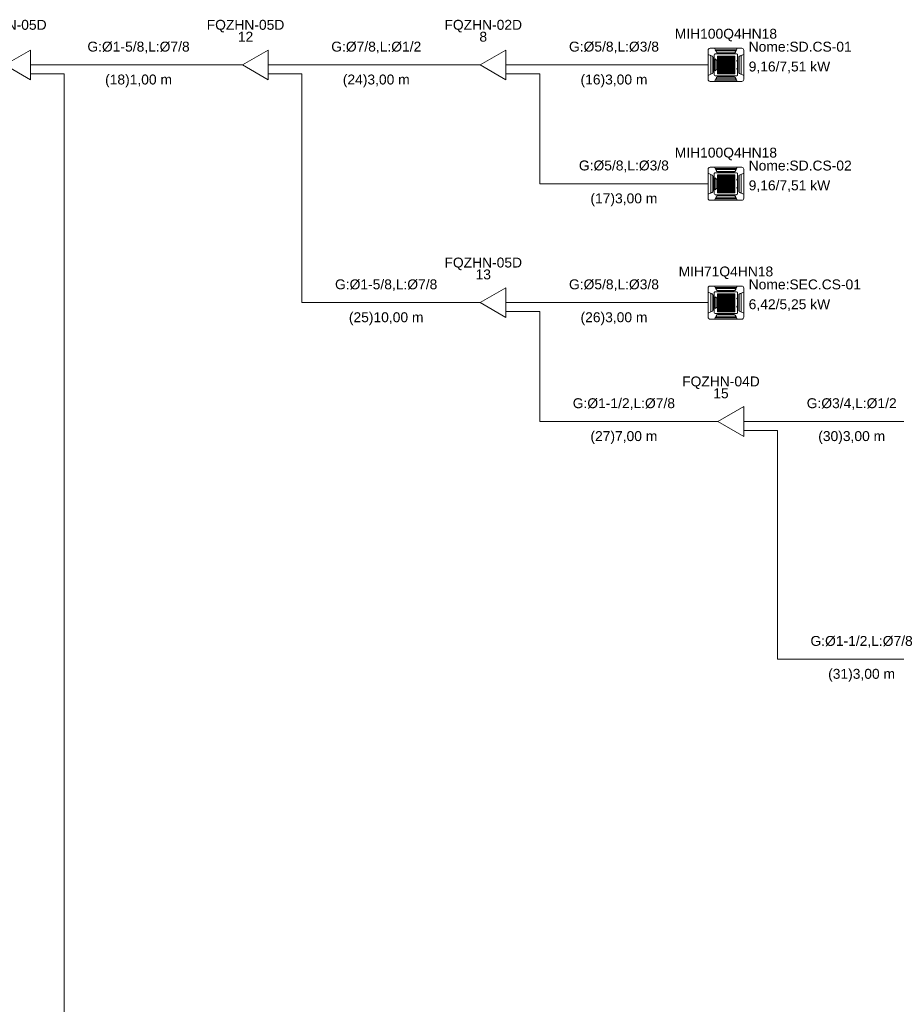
# Model space of a CAD drawing. Header units: millimetres. Extents: x -11664 to 30758, y -32204 to 1096.
# Tile 5 of 15: x 8150 to 17000, y -22264 to -12324. Entities that reach past the tile are written whole.
import ezdxf

# ---------------------------------------------------------------- set-up
doc = ezdxf.new("R2010")
doc.units = ezdxf.units.MM
for name, color, linetype, lineweight in [('CONDENSADORA_PAVIMENTO_SUPERIOR_dwg', 8, 'Continuous', 18), ('EQUIPMENT', 7, 'Continuous', 18), ('PIPE_VRF', 7, 'Continuous', 18)]:
    doc.layers.add(name, color=color, linetype=linetype, lineweight=lineweight)
doc.styles.add('Arial', font='arial.ttf', dxfattribs={"height": 100})

# ---------------------------------------------------------------- blocks, each defined once
blk = doc.blocks.new('CONDENSADORA_PAVIMENTO_SUPERIOR_dwg__U23-1129965-15 - FLUXOGRAMA PAVIMENTO SUPERIOR')
at = {"layer": 'EQUIPMENT'}
for p, q in [((12700, -12780), (12800, -12780)), ((13059.8, -12780), (13200, -12780)), ((13059.6, -12870), (13200, -12870))]:
    blk.add_line(p, q, dxfattribs=at)
at = {"layer": 'EQUIPMENT', "flags": 128}
blk.add_lwpolyline([(13059.8, -12630), (13059.8, -12930), (12800, -12780)], close=True, dxfattribs=at)
at = {"layer": 'EQUIPMENT', "char_height": 100, "attachment_point": 2, "line_spacing_factor": 0.941778, "style": 'Arial'}
for s, insert, width in [('FQZHN-02D', (12830, -12325.5), 934.12), ('8', (12830, -12445.5), 93.045)]:
    blk.add_mtext(s, dxfattribs=dict(at, insert=insert, width=width))
blk = doc.blocks.new('CONDENSADORA_PAVIMENTO_SUPERIOR_dwg__U26-1129966-15 - FLUXOGRAMA PAVIMENTO SUPERIOR')
at = {"layer": 'EQUIPMENT'}
for p, q in [((7900, -12780), (8000, -12780)), ((8259.8, -12780), (8400, -12780)), ((8259.6, -12870), (8400, -12870))]:
    blk.add_line(p, q, dxfattribs=at)
at = {"layer": 'EQUIPMENT', "flags": 128}
blk.add_lwpolyline([(8259.8, -12630), (8259.8, -12930), (8000, -12780)], close=True, dxfattribs=at)
at = {"layer": 'EQUIPMENT', "char_height": 100, "attachment_point": 2, "line_spacing_factor": 0.941778, "style": 'Arial'}
for s, insert, width in [('FQZHN-05D', (8030, -12325.5), 934.12), ('9', (8030, -12445.5), 93.045)]:
    blk.add_mtext(s, dxfattribs=dict(at, insert=insert, width=width))
blk = doc.blocks.new('CONDENSADORA_PAVIMENTO_SUPERIOR_dwg__U32-1129969-15 - FLUXOGRAMA PAVIMENTO SUPERIOR')
at = {"layer": 'EQUIPMENT'}
for p, q in [((10300, -12780), (10400, -12780)), ((10659.8, -12780), (10800, -12780)), ((10659.6, -12870), (10800, -12870))]:
    blk.add_line(p, q, dxfattribs=at)
at = {"layer": 'EQUIPMENT', "flags": 128}
blk.add_lwpolyline([(10659.8, -12630), (10659.8, -12930), (10400, -12780)], close=True, dxfattribs=at)
at = {"layer": 'EQUIPMENT', "char_height": 100, "attachment_point": 2, "line_spacing_factor": 0.941778, "style": 'Arial'}
for s, insert, width in [('FQZHN-05D', (10430, -12325.5), 934.12), ('12', (10430, -12445.5), 186.089)]:
    blk.add_mtext(s, dxfattribs=dict(at, insert=insert, width=width))
blk = doc.blocks.new('CONDENSADORA_PAVIMENTO_SUPERIOR_dwg__U33-1129970-15 - FLUXOGRAMA PAVIMENTO SUPERIOR')
at = {"layer": 'EQUIPMENT'}
for p, q in [((12700, -15180), (12800, -15180)), ((13059.8, -15180), (13200, -15180)), ((13059.6, -15270), (13200, -15270))]:
    blk.add_line(p, q, dxfattribs=at)
at = {"layer": 'EQUIPMENT', "flags": 128}
blk.add_lwpolyline([(13059.8, -15030), (13059.8, -15330), (12800, -15180)], close=True, dxfattribs=at)
at = {"layer": 'EQUIPMENT', "char_height": 100, "attachment_point": 2, "line_spacing_factor": 0.941778, "style": 'Arial'}
for s, insert, width in [('FQZHN-05D', (12830, -14725.5), 934.12), ('13', (12830, -14845.5), 186.089)]:
    blk.add_mtext(s, dxfattribs=dict(at, insert=insert, width=width))
blk = doc.blocks.new('CONDENSADORA_PAVIMENTO_SUPERIOR_dwg__U35-1129972-15 - FLUXOGRAMA PAVIMENTO SUPERIOR')
at = {"layer": 'EQUIPMENT'}
for p, q in [((15100, -16380), (15200, -16380)), ((15459.8, -16380), (15600, -16380)), ((15459.6, -16470), (15600, -16470))]:
    blk.add_line(p, q, dxfattribs=at)
at = {"layer": 'EQUIPMENT', "flags": 128}
blk.add_lwpolyline([(15459.8, -16230), (15459.8, -16530), (15200, -16380)], close=True, dxfattribs=at)
at = {"layer": 'EQUIPMENT', "char_height": 100, "attachment_point": 2, "line_spacing_factor": 0.941778, "style": 'Arial'}
for s, insert, width in [('FQZHN-04D', (15230, -15925.5), 934.12), ('15', (15230, -16045.5), 186.089)]:
    blk.add_mtext(s, dxfattribs=dict(at, insert=insert, width=width))
blk = doc.blocks.new('CONDENSADORA_PAVIMENTO_SUPERIOR_dwg-1129951-15 - FLUXOGRAMA PAVIMENTO SUPERIOR')
at = {"lineweight": 18}
for p, q in [((15120.6, -12612.8), (15439.4, -12612.8)), ((15100, -12926.6), (15100, -12633.4)), ((15126.9, -12873.7), (15126.9, -12686.3)), ((15147.7, -12862.2), (15147.7, -12697.8)), ((15148.1, -12861.4), (15148.1, -12698.6)), ((15150, -12703.7), (15149.7, -12856.5)), ((15161.5, -12878.8), (15161.5, -12681.2)), ((15172, -12839.9), (15172, -12720.4)), ((15172.8, -12669.8), (15387.4, -12669.8)), ((15380.9, -12637.7), (15179.2, -12637.7)), ((15368.6, -12657), (15191.6, -12657)), ((15193.8, -12657.8), (15366.3, -12657.8)), ((15364.2, -12659.6), (15195.8, -12659.6)), ((15196.5, -12712.3), (15368.8, -12712.3)), ((15196.5, -12713.5), (15368.8, -12713.5)), ((15247.6, -12690.5), (15247.6, -12871.5)), ((15312.3, -12690.6), (15312.3, -12871.6)), ((15384.8, -12632.9), (15384.2, -12632.9)), ((15398.7, -12681.2), (15398.7, -12878.8)), ((15410.1, -12703.7), (15410.5, -12856.5)), ((15412.1, -12861.4), (15412.1, -12698.6)), ((15412.5, -12862.2), (15412.5, -12697.8)), ((15433.3, -12873.7), (15433.3, -12686.3)), ((15460.1, -12633.4), (15460.1, -12926.6)), ((15189, -12748.3), (15189, -12812.7)), ((15196.5, -12775.2), (15368.8, -12775.2)), ((15196.5, -12776.4), (15368.8, -12776.4)), ((15389.9, -12742.1), (15389.9, -12736.5)), ((15389.9, -12823.3), (15389.9, -12817.8)), ((15391.2, -12816.4), (15395.5, -12816.4)), ((15391.3, -12735.2), (15395.6, -12735.2)), ((15395.6, -12743.4), (15391.3, -12743.4)), ((15396.9, -12817.8), (15396.9, -12823.3)), ((15397, -12736.5), (15397, -12742.1)), ((15460, -12780), (15460.2, -12780)), ((15387.4, -12890.2), (15172.9, -12890.2)), ((15380.9, -12922.3), (15179.2, -12922.3)), ((15368.6, -12903), (15191.6, -12903)), ((15193.8, -12902.2), (15366.3, -12902.2)), ((15196.1, -12900.4), (15364.4, -12900.4)), ((15196.5, -12827.3), (15368.8, -12827.3)), ((15196.5, -12828.7), (15368.8, -12828.7)), ((15395.5, -12824.7), (15391.2, -12824.7)), ((15439.4, -12947.2), (15120.6, -12947.2)), ((15173.2, -12932.8), (15176.1, -12927)), ((15384.9, -12927.1), (15384.2, -12927.1)), ((15120.6, -13812.8), (15439.4, -13812.8)), ((15100, -14126.6), (15100, -13833.4)), ((15126.9, -14073.7), (15126.9, -13886.3)), ((15147.7, -14062.2), (15147.7, -13897.8)), ((15148.1, -14061.4), (15148.1, -13898.6)), ((15150, -13903.7), (15149.7, -14056.5)), ((15161.5, -14078.8), (15161.5, -13881.2)), ((15172.8, -13869.8), (15387.4, -13869.8)), ((15380.9, -13837.7), (15179.2, -13837.7)), ((15368.6, -13857), (15191.6, -13857)), ((15193.8, -13857.8), (15366.3, -13857.8)), ((15364.2, -13859.6), (15195.8, -13859.6)), ((15196.5, -13912.3), (15368.8, -13912.3)), ((15196.5, -13913.5), (15368.8, -13913.5)), ((15247.6, -13890.5), (15247.6, -14071.5)), ((15312.3, -13890.6), (15312.3, -14071.6)), ((15384.8, -13832.9), (15384.2, -13832.9)), ((15398.7, -13881.2), (15398.7, -14078.8)), ((15410.1, -13903.7), (15410.5, -14056.5)), ((15412.1, -14061.4), (15412.1, -13898.6)), ((15412.5, -14062.2), (15412.5, -13897.8)), ((15433.3, -14073.7), (15433.3, -13886.3)), ((15460.1, -13833.4), (15460.1, -14126.6)), ((15172, -14039.9), (15172, -13920.4)), ((15189, -13948.3), (15189, -14012.7)), ((15196.5, -13975.2), (15368.8, -13975.2)), ((15196.5, -13976.4), (15368.8, -13976.4)), ((15389.9, -13942.1), (15389.9, -13936.5)), ((15391.3, -13935.2), (15395.6, -13935.2)), ((15395.6, -13943.4), (15391.3, -13943.4)), ((15397, -13936.5), (15397, -13942.1)), ((15460, -13980), (15460.2, -13980)), ((15387.4, -14090.2), (15172.9, -14090.2)), ((15368.6, -14103), (15191.6, -14103)), ((15193.8, -14102.2), (15366.3, -14102.2)), ((15196.1, -14100.4), (15364.4, -14100.4)), ((15196.5, -14027.3), (15368.8, -14027.3)), ((15196.5, -14028.7), (15368.8, -14028.7)), ((15389.9, -14023.3), (15389.9, -14017.8)), ((15391.2, -14016.4), (15395.5, -14016.4)), ((15395.5, -14024.7), (15391.2, -14024.7)), ((15396.9, -14017.8), (15396.9, -14023.3)), ((15439.4, -14147.2), (15120.6, -14147.2)), ((15173.2, -14132.8), (15176.1, -14127)), ((15380.9, -14122.3), (15179.2, -14122.3)), ((15384.9, -14127.1), (15384.2, -14127.1)), ((15100, -15326.6), (15100, -15033.4)), ((15120.6, -15012.8), (15439.4, -15012.8)), ((15126.9, -15273.7), (15126.9, -15086.3)), ((15147.7, -15262.2), (15147.7, -15097.8)), ((15148.1, -15261.4), (15148.1, -15098.6)), ((15150, -15103.7), (15149.7, -15256.5)), ((15161.5, -15278.8), (15161.5, -15081.2)), ((15172.8, -15069.8), (15387.4, -15069.8)), ((15380.9, -15037.7), (15179.2, -15037.7)), ((15368.6, -15057), (15191.6, -15057)), ((15193.8, -15057.8), (15366.3, -15057.8)), ((15364.2, -15059.6), (15195.8, -15059.6)), ((15247.6, -15090.5), (15247.6, -15271.5)), ((15312.3, -15090.6), (15312.3, -15271.6)), ((15384.8, -15032.9), (15384.2, -15032.9)), ((15398.7, -15081.2), (15398.7, -15278.8)), ((15410.1, -15103.7), (15410.5, -15256.5)), ((15412.1, -15261.4), (15412.1, -15098.6)), ((15412.5, -15262.2), (15412.5, -15097.8)), ((15433.3, -15273.7), (15433.3, -15086.3)), ((15460.1, -15033.4), (15460.1, -15326.6)), ((15172, -15239.9), (15172, -15120.4)), ((15189, -15148.3), (15189, -15212.7)), ((15196.5, -15112.3), (15368.8, -15112.3)), ((15196.5, -15113.5), (15368.8, -15113.5)), ((15196.5, -15175.2), (15368.8, -15175.2)), ((15196.5, -15176.4), (15368.8, -15176.4)), ((15389.9, -15142.1), (15389.9, -15136.5)), ((15391.3, -15135.2), (15395.6, -15135.2)), ((15395.6, -15143.4), (15391.3, -15143.4)), ((15397, -15136.5), (15397, -15142.1)), ((15460, -15180), (15460.2, -15180)), ((15387.4, -15290.2), (15172.9, -15290.2)), ((15368.6, -15303), (15191.6, -15303)), ((15193.8, -15302.2), (15366.3, -15302.2)), ((15196.1, -15300.4), (15364.4, -15300.4)), ((15196.5, -15227.3), (15368.8, -15227.3)), ((15196.5, -15228.7), (15368.8, -15228.7)), ((15389.9, -15223.3), (15389.9, -15217.8)), ((15391.2, -15216.4), (15395.5, -15216.4)), ((15395.5, -15224.7), (15391.2, -15224.7)), ((15396.9, -15217.8), (15396.9, -15223.3)), ((15439.4, -15347.2), (15120.6, -15347.2)), ((15173.2, -15332.8), (15176.1, -15327)), ((15380.9, -15322.3), (15179.2, -15322.3)), ((15384.9, -15327.1), (15384.2, -15327.1))]:
    blk.add_line(p, q, dxfattribs=at)
at = {"lineweight": 18, "flags": 128}
for points in [[(15184.7, -12652.4), (15165.7, -12612.7), (15394.5, -12612.7), (15375.3, -12652.6)], [(15142.3, -12867.8), (15100, -12886.2), (15100, -12673.7), (15142.6, -12692.3)], [(15142.3, -12692.9), (15142.5, -12692.6), (15142.6, -12692.3), (15135.7, -12689.3), (15128.8, -12686.3), (15121.9, -12683.4), (15121.8, -12684), (15122, -12684), (15122.1, -12684.1), (15122.2, -12684.2), (15122.4, -12684.3), (15129, -12687.2), (15135.7, -12690.1), (15142.3, -12692.9), (15143.7, -12693.6), (15144.9, -12694.4), (15145.9, -12695.4), (15146.9, -12696.5), (15147.6, -12697.6), (15148.2, -12698.9), (15148.4, -12699.5), (15148.6, -12700.1), (15148.8, -12700.7), (15148.8, -12701.3), (15148.9, -12701.9), (15148.9, -12702.5), (15148.9, -12857.5), (15148.9, -12858.1), (15148.9, -12858.7), (15148.8, -12859.3), (15148.6, -12859.9), (15148.5, -12860.5), (15148.2, -12861.1), (15147.6, -12862.3), (15146.9, -12863.5), (15145.9, -12864.6), (15145.1, -12865.3), (15144.3, -12866), (15143.3, -12866.6), (15142.3, -12867.1), (15135.7, -12869.9), (15129, -12872.8), (15122.4, -12875.7), (15122.2, -12875.8), (15122.1, -12875.9), (15122, -12876), (15121.8, -12876), (15121.9, -12876.6), (15128.8, -12873.7)], [(15384.1, -12633), (15387, -12627.2), (15173.2, -12627.2), (15176.1, -12633)], [(15186.4, -12652), (15185.6, -12652.3), (15184.8, -12652.6), (15181.6, -12646.1), (15178.4, -12639.6), (15175.1, -12633.1), (15176.7, -12633), (15176.8, -12633), (15176.8, -12633.1), (15176.9, -12633.1), (15177, -12633.2), (15179.1, -12637.5), (15181.3, -12641.8), (15183.7, -12646.6), (15186.1, -12651.5), (15186.3, -12651.8), (15186.4, -12652), (15186.9, -12653), (15187.6, -12653.9), (15188.3, -12654.7), (15189.2, -12655.5), (15190.3, -12656.3), (15191.4, -12656.9), (15192.7, -12657.4), (15194, -12657.8), (15195.3, -12658), (15196.7, -12658.1), (15363.5, -12658.1), (15364.8, -12658.1), (15366, -12657.8), (15367.3, -12657.5), (15368.5, -12657), (15369.6, -12656.4), (15370.7, -12655.7), (15371.6, -12654.9), (15372.4, -12654), (15373.2, -12653.1), (15373.8, -12652), (15374.6, -12652.3), (15375.3, -12652.6), (15378.6, -12646.1), (15381.8, -12639.6), (15385, -12633.1), (15384.6, -12633.1), (15384.3, -12633), (15383.9, -12633), (15383.5, -12633), (15383.4, -12633), (15383.3, -12633.1), (15383.3, -12633.1), (15383.2, -12633.2), (15381, -12637.5), (15378.9, -12641.8), (15376.5, -12646.6), (15374, -12651.5), (15373.9, -12651.8), (15373.8, -12652)], [(15417.8, -12692.9), (15417.7, -12692.6), (15417.6, -12692.3), (15424.5, -12689.3), (15431.4, -12686.3), (15438.3, -12683.4), (15438.3, -12683.5), (15438.3, -12683.7), (15438.3, -12683.8), (15438.3, -12684), (15438.2, -12684), (15438.1, -12684.1), (15438, -12684.2), (15437.8, -12684.3), (15431.2, -12687.2), (15424.5, -12690.1), (15417.8, -12692.9), (15416.5, -12693.6), (15415.3, -12694.4), (15414.3, -12695.4), (15413.3, -12696.5), (15412.5, -12697.6), (15411.9, -12698.9), (15411.7, -12699.5), (15411.6, -12700.1), (15411.4, -12700.7), (15411.3, -12701.3), (15411.3, -12701.9), (15411.3, -12702.5), (15411.3, -12857.5), (15411.3, -12858.1), (15411.3, -12858.7), (15411.4, -12859.3), (15411.6, -12859.9), (15411.7, -12860.5), (15411.9, -12861.1), (15412.5, -12862.3), (15413.3, -12863.5), (15414.2, -12864.6), (15415, -12865.3), (15415.9, -12866), (15416.8, -12866.6), (15417.8, -12867.1), (15424.5, -12869.9), (15431.2, -12872.8), (15437.8, -12875.7), (15438, -12875.8), (15438.1, -12875.9), (15438.2, -12876), (15438.3, -12876), (15438.3, -12876.2), (15438.3, -12876.3), (15438.3, -12876.5), (15438.3, -12876.6), (15431.4, -12873.7)], [(15417.9, -12867.8), (15460.2, -12886.2), (15460.2, -12673.7), (15417.6, -12692.3)], [(15460, -12885.2), (15460, -12780), (15460, -12674.8)], [(15375.6, -12907.6), (15394.5, -12947.3), (15165.7, -12947.3), (15184.9, -12907.4), (15186.4, -12908)], [(15175.5, -12926.9), (15175.9, -12927), (15176.3, -12927), (15176.7, -12927), (15176.8, -12927), (15176.8, -12926.9), (15176.9, -12926.9), (15177, -12926.8), (15179.1, -12922.5), (15181.3, -12918.2), (15183.7, -12913.4), (15186.1, -12908.5), (15186.3, -12908.2), (15186.4, -12908), (15186.9, -12907), (15187.6, -12906.1), (15188.3, -12905.3), (15189.2, -12904.5), (15190.3, -12903.7), (15191.4, -12903.1), (15192.7, -12902.6), (15194, -12902.2), (15195.3, -12902), (15196.7, -12901.9), (15363.5, -12901.9), (15364.8, -12901.9), (15366, -12902.2), (15367.3, -12902.5), (15368.5, -12903), (15369.6, -12903.6), (15370.7, -12904.3), (15371.6, -12905.1), (15372.4, -12906), (15373.2, -12906.9), (15373.8, -12908), (15374.6, -12907.7), (15375.3, -12907.4)], [(15384.8, -12926.9), (15383.5, -12927), (15383.4, -12927), (15383.3, -12926.9), (15383.3, -12926.9), (15383.2, -12926.8), (15381, -12922.5), (15378.9, -12918.2), (15376.5, -12913.4), (15374, -12908.5), (15373.9, -12908.2), (15373.8, -12908)], [(15175.3, -12928.5), (15174.6, -12929.9), (15173.9, -12931.4), (15173.2, -12932.8), (15387, -12932.8), (15384.1, -12927), (15384.8, -12928.5)], [(15184.7, -13852.4), (15165.7, -13812.7), (15394.5, -13812.7), (15375.3, -13852.6)], [(15142.3, -14067.8), (15100, -14086.2), (15100, -13873.7), (15142.6, -13892.3)], [(15142.3, -13892.9), (15142.5, -13892.6), (15142.6, -13892.3), (15135.7, -13889.3), (15128.8, -13886.3), (15121.9, -13883.4), (15121.8, -13884), (15122, -13884), (15122.1, -13884.1), (15122.2, -13884.2), (15122.4, -13884.3), (15129, -13887.2), (15135.7, -13890.1), (15142.3, -13892.9), (15143.7, -13893.6), (15144.9, -13894.4), (15145.9, -13895.4), (15146.9, -13896.5), (15147.6, -13897.6), (15148.2, -13898.9), (15148.4, -13899.5), (15148.6, -13900.1), (15148.8, -13900.7), (15148.8, -13901.3), (15148.9, -13901.9), (15148.9, -13902.5), (15148.9, -14057.5), (15148.9, -14058.1), (15148.9, -14058.7), (15148.8, -14059.3), (15148.6, -14059.9), (15148.5, -14060.5), (15148.2, -14061.1), (15147.6, -14062.3), (15146.9, -14063.5), (15145.9, -14064.6), (15145.1, -14065.3), (15144.3, -14066), (15143.3, -14066.6), (15142.3, -14067.1), (15135.7, -14069.9), (15129, -14072.8), (15122.4, -14075.7), (15122.2, -14075.8), (15122.1, -14075.9), (15122, -14076), (15121.8, -14076), (15121.9, -14076.6), (15128.8, -14073.7)], [(15384.1, -13833), (15387, -13827.2), (15173.2, -13827.2), (15176.1, -13833)], [(15186.4, -13852), (15185.6, -13852.3), (15184.8, -13852.6), (15181.6, -13846.1), (15178.4, -13839.6), (15175.1, -13833.1), (15176.7, -13833), (15176.8, -13833), (15176.8, -13833.1), (15176.9, -13833.1), (15177, -13833.2), (15179.1, -13837.5), (15181.3, -13841.8), (15183.7, -13846.6), (15186.1, -13851.5), (15186.3, -13851.8), (15186.4, -13852), (15186.9, -13853), (15187.6, -13853.9), (15188.3, -13854.7), (15189.2, -13855.5), (15190.3, -13856.3), (15191.4, -13856.9), (15192.7, -13857.4), (15194, -13857.8), (15195.3, -13858), (15196.7, -13858.1), (15363.5, -13858.1), (15364.8, -13858.1), (15366, -13857.8), (15367.3, -13857.5), (15368.5, -13857), (15369.6, -13856.4), (15370.7, -13855.7), (15371.6, -13854.9), (15372.4, -13854), (15373.2, -13853.1), (15373.8, -13852), (15374.6, -13852.3), (15375.3, -13852.6), (15378.6, -13846.1), (15381.8, -13839.6), (15385, -13833.1), (15384.6, -13833.1), (15384.3, -13833), (15383.9, -13833), (15383.5, -13833), (15383.4, -13833), (15383.3, -13833.1), (15383.3, -13833.1), (15383.2, -13833.2), (15381, -13837.5), (15378.9, -13841.8), (15376.5, -13846.6), (15374, -13851.5), (15373.9, -13851.8), (15373.8, -13852)], [(15417.8, -13892.9), (15417.7, -13892.6), (15417.6, -13892.3), (15424.5, -13889.3), (15431.4, -13886.3), (15438.3, -13883.4), (15438.3, -13883.5), (15438.3, -13883.7), (15438.3, -13883.8), (15438.3, -13884), (15438.2, -13884), (15438.1, -13884.1), (15438, -13884.2), (15437.8, -13884.3), (15431.2, -13887.2), (15424.5, -13890.1), (15417.8, -13892.9), (15416.5, -13893.6), (15415.3, -13894.4), (15414.3, -13895.4), (15413.3, -13896.5), (15412.5, -13897.6), (15411.9, -13898.9), (15411.7, -13899.5), (15411.6, -13900.1), (15411.4, -13900.7), (15411.3, -13901.3), (15411.3, -13901.9), (15411.3, -13902.5), (15411.3, -14057.5), (15411.3, -14058.1), (15411.3, -14058.7), (15411.4, -14059.3), (15411.6, -14059.9), (15411.7, -14060.5), (15411.9, -14061.1), (15412.5, -14062.3), (15413.3, -14063.5), (15414.2, -14064.6), (15415, -14065.3), (15415.9, -14066), (15416.8, -14066.6), (15417.8, -14067.1), (15424.5, -14069.9), (15431.2, -14072.8), (15437.8, -14075.7), (15438, -14075.8), (15438.1, -14075.9), (15438.2, -14076), (15438.3, -14076), (15438.3, -14076.2), (15438.3, -14076.3), (15438.3, -14076.5), (15438.3, -14076.6), (15431.4, -14073.7)], [(15417.9, -14067.8), (15460.2, -14086.2), (15460.2, -13873.7), (15417.6, -13892.3)], [(15460, -14085.2), (15460, -13980), (15460, -13874.8)], [(15375.6, -14107.6), (15394.5, -14147.3), (15165.7, -14147.3), (15184.9, -14107.4), (15186.4, -14108)], [(15175.5, -14126.9), (15175.9, -14127), (15176.3, -14127), (15176.7, -14127), (15176.8, -14127), (15176.8, -14126.9), (15176.9, -14126.9), (15177, -14126.8), (15179.1, -14122.5), (15181.3, -14118.2), (15183.7, -14113.4), (15186.1, -14108.5), (15186.3, -14108.2), (15186.4, -14108), (15186.9, -14107), (15187.6, -14106.1), (15188.3, -14105.3), (15189.2, -14104.5), (15190.3, -14103.7), (15191.4, -14103.1), (15192.7, -14102.6), (15194, -14102.2), (15195.3, -14102), (15196.7, -14101.9), (15363.5, -14101.9), (15364.8, -14101.9), (15366, -14102.2), (15367.3, -14102.5), (15368.5, -14103), (15369.6, -14103.6), (15370.7, -14104.3), (15371.6, -14105.1), (15372.4, -14106), (15373.2, -14106.9), (15373.8, -14108), (15374.6, -14107.7), (15375.3, -14107.4)], [(15384.8, -14126.9), (15383.5, -14127), (15383.4, -14127), (15383.3, -14126.9), (15383.3, -14126.9), (15383.2, -14126.8), (15381, -14122.5), (15378.9, -14118.2), (15376.5, -14113.4), (15374, -14108.5), (15373.9, -14108.2), (15373.8, -14108)], [(15175.3, -14128.5), (15174.6, -14129.9), (15173.9, -14131.4), (15173.2, -14132.8), (15387, -14132.8), (15384.1, -14127), (15384.8, -14128.5)], [(15142.3, -15267.8), (15100, -15286.2), (15100, -15073.7), (15142.6, -15092.3)], [(15142.3, -15092.9), (15142.5, -15092.6), (15142.6, -15092.3), (15135.7, -15089.3), (15128.8, -15086.3), (15121.9, -15083.4), (15121.8, -15084), (15122, -15084), (15122.1, -15084.1), (15122.2, -15084.2), (15122.4, -15084.3), (15129, -15087.2), (15135.7, -15090.1), (15142.3, -15092.9), (15143.7, -15093.6), (15144.9, -15094.4), (15145.9, -15095.4), (15146.9, -15096.5), (15147.6, -15097.6), (15148.2, -15098.9), (15148.4, -15099.5), (15148.6, -15100.1), (15148.8, -15100.7), (15148.8, -15101.3), (15148.9, -15101.9), (15148.9, -15102.5), (15148.9, -15257.5), (15148.9, -15258.1), (15148.9, -15258.7), (15148.8, -15259.3), (15148.6, -15259.9), (15148.5, -15260.5), (15148.2, -15261.1), (15147.6, -15262.3), (15146.9, -15263.5), (15145.9, -15264.6), (15145.1, -15265.3), (15144.3, -15266), (15143.3, -15266.6), (15142.3, -15267.1), (15135.7, -15269.9), (15129, -15272.8), (15122.4, -15275.7), (15122.2, -15275.8), (15122.1, -15275.9), (15122, -15276), (15121.8, -15276), (15121.9, -15276.6), (15128.8, -15273.7)], [(15184.7, -15052.4), (15165.7, -15012.7), (15394.5, -15012.7), (15375.3, -15052.6)], [(15384.1, -15033), (15387, -15027.2), (15173.2, -15027.2), (15176.1, -15033)], [(15186.4, -15052), (15185.6, -15052.3), (15184.8, -15052.6), (15181.6, -15046.1), (15178.4, -15039.6), (15175.1, -15033.1), (15176.7, -15033), (15176.8, -15033), (15176.8, -15033.1), (15176.9, -15033.1), (15177, -15033.2), (15179.1, -15037.5), (15181.3, -15041.8), (15183.7, -15046.6), (15186.1, -15051.5), (15186.3, -15051.8), (15186.4, -15052), (15186.9, -15053), (15187.6, -15053.9), (15188.3, -15054.7), (15189.2, -15055.5), (15190.3, -15056.3), (15191.4, -15056.9), (15192.7, -15057.4), (15194, -15057.8), (15195.3, -15058), (15196.7, -15058.1), (15363.5, -15058.1), (15364.8, -15058.1), (15366, -15057.8), (15367.3, -15057.5), (15368.5, -15057), (15369.6, -15056.4), (15370.7, -15055.7), (15371.6, -15054.9), (15372.4, -15054), (15373.2, -15053.1), (15373.8, -15052), (15374.6, -15052.3), (15375.3, -15052.6), (15378.6, -15046.1), (15381.8, -15039.6), (15385, -15033.1), (15384.6, -15033.1), (15384.3, -15033), (15383.9, -15033), (15383.5, -15033), (15383.4, -15033), (15383.3, -15033.1), (15383.3, -15033.1), (15383.2, -15033.2), (15381, -15037.5), (15378.9, -15041.8), (15376.5, -15046.6), (15374, -15051.5), (15373.9, -15051.8), (15373.8, -15052)], [(15417.8, -15092.9), (15417.7, -15092.6), (15417.6, -15092.3), (15424.5, -15089.3), (15431.4, -15086.3), (15438.3, -15083.4), (15438.3, -15083.5), (15438.3, -15083.7), (15438.3, -15083.8), (15438.3, -15084), (15438.2, -15084), (15438.1, -15084.1), (15438, -15084.2), (15437.8, -15084.3), (15431.2, -15087.2), (15424.5, -15090.1), (15417.8, -15092.9), (15416.5, -15093.6), (15415.3, -15094.4), (15414.3, -15095.4), (15413.3, -15096.5), (15412.5, -15097.6), (15411.9, -15098.9), (15411.7, -15099.5), (15411.6, -15100.1), (15411.4, -15100.7), (15411.3, -15101.3), (15411.3, -15101.9), (15411.3, -15102.5), (15411.3, -15257.5), (15411.3, -15258.1), (15411.3, -15258.7), (15411.4, -15259.3), (15411.6, -15259.9), (15411.7, -15260.5), (15411.9, -15261.1), (15412.5, -15262.3), (15413.3, -15263.5), (15414.2, -15264.6), (15415, -15265.3), (15415.9, -15266), (15416.8, -15266.6), (15417.8, -15267.1), (15424.5, -15269.9), (15431.2, -15272.8), (15437.8, -15275.7), (15438, -15275.8), (15438.1, -15275.9), (15438.2, -15276), (15438.3, -15276), (15438.3, -15276.2), (15438.3, -15276.3), (15438.3, -15276.5), (15438.3, -15276.6), (15431.4, -15273.7)], [(15417.9, -15267.8), (15460.2, -15286.2), (15460.2, -15073.7), (15417.6, -15092.3)], [(15460, -15285.2), (15460, -15180), (15460, -15074.8)], [(15375.6, -15307.6), (15394.5, -15347.3), (15165.7, -15347.3), (15184.9, -15307.4), (15186.4, -15308)], [(15175.5, -15326.9), (15175.9, -15327), (15176.3, -15327), (15176.7, -15327), (15176.8, -15327), (15176.8, -15326.9), (15176.9, -15326.9), (15177, -15326.8), (15179.1, -15322.5), (15181.3, -15318.2), (15183.7, -15313.4), (15186.1, -15308.5), (15186.3, -15308.2), (15186.4, -15308), (15186.9, -15307), (15187.6, -15306.1), (15188.3, -15305.3), (15189.2, -15304.5), (15190.3, -15303.7), (15191.4, -15303.1), (15192.7, -15302.6), (15194, -15302.2), (15195.3, -15302), (15196.7, -15301.9), (15363.5, -15301.9), (15364.8, -15301.9), (15366, -15302.2), (15367.3, -15302.5), (15368.5, -15303), (15369.6, -15303.6), (15370.7, -15304.3), (15371.6, -15305.1), (15372.4, -15306), (15373.2, -15306.9), (15373.8, -15308), (15374.6, -15307.7), (15375.3, -15307.4)], [(15384.8, -15326.9), (15383.5, -15327), (15383.4, -15327), (15383.3, -15326.9), (15383.3, -15326.9), (15383.2, -15326.8), (15381, -15322.5), (15378.9, -15318.2), (15376.5, -15313.4), (15374, -15308.5), (15373.9, -15308.2), (15373.8, -15308)], [(15175.3, -15328.5), (15174.6, -15329.9), (15173.9, -15331.4), (15173.2, -15332.8), (15387, -15332.8), (15384.1, -15327), (15384.8, -15328.5)]]:
    blk.add_lwpolyline(points, dxfattribs=at)
for points in [[(15196.5, -12690.4), (15368.8, -12690.4), (15368.8, -12693.5), (15196.5, -12693.5)], [(15196.5, -12690.4), (15368.8, -12690.4), (15368.8, -12693.5), (15196.5, -12693.5)], [(15196.5, -12690.4), (15368.8, -12690.4), (15368.8, -12693.5), (15196.5, -12693.5)], [(15196.5, -12690.4), (15368.8, -12690.4), (15368.8, -12693.5), (15196.5, -12693.5)], [(15196.5, -12690.4), (15368.8, -12690.4), (15368.8, -12693.5), (15196.5, -12693.5)], [(15196.5, -12690.4), (15368.8, -12690.4), (15368.8, -12693.5), (15196.5, -12693.5)], [(15196.5, -12700.9), (15368.8, -12700.9), (15368.8, -12704), (15196.5, -12704)], [(15196.5, -12711.3), (15368.8, -12711.3), (15368.8, -12714.5), (15196.5, -12714.5)], [(15196.5, -12721.8), (15368.8, -12721.8), (15368.8, -12724.9), (15196.5, -12724.9)], [(15196.6, -12690.5), (15198.1, -12690.5), (15198.1, -12871.5), (15196.6, -12871.5)], [(15203.8, -12690.5), (15205.3, -12690.5), (15205.3, -12871.5), (15203.8, -12871.5)], [(15210.9, -12690.5), (15212.5, -12690.5), (15212.5, -12871.5), (15210.9, -12871.5)], [(15218.1, -12690.5), (15219.7, -12690.5), (15219.7, -12871.5), (15218.1, -12871.5)], [(15225.3, -12690.5), (15226.9, -12690.5), (15226.9, -12871.5), (15225.3, -12871.5)], [(15232.5, -12690.5), (15234, -12690.5), (15234, -12871.5), (15232.5, -12871.5)], [(15239.7, -12690.5), (15241.2, -12690.5), (15241.2, -12871.5), (15239.7, -12871.5)], [(15246.9, -12690.5), (15248.4, -12690.5), (15248.4, -12871.5), (15246.9, -12871.5)], [(15254, -12690.5), (15255.6, -12690.5), (15255.6, -12871.5), (15254, -12871.5)], [(15261.2, -12690.5), (15262.8, -12690.5), (15262.8, -12871.5), (15261.2, -12871.5)], [(15268.4, -12690.5), (15270, -12690.5), (15270, -12871.5), (15268.4, -12871.5)], [(15275.6, -12690.6), (15277.1, -12690.6), (15277.1, -12871.5), (15275.6, -12871.5)], [(15282.8, -12690.6), (15284.3, -12690.6), (15284.3, -12871.5), (15282.8, -12871.5)], [(15289.9, -12690.6), (15291.5, -12690.6), (15291.5, -12871.5), (15289.9, -12871.5)], [(15297.1, -12690.6), (15298.7, -12690.6), (15298.7, -12871.5), (15297.1, -12871.5)], [(15304.3, -12690.6), (15305.9, -12690.6), (15305.9, -12871.6), (15304.3, -12871.6)], [(15311.5, -12690.6), (15313, -12690.6), (15313, -12871.6), (15311.5, -12871.6)], [(15318.7, -12690.6), (15320.2, -12690.6), (15320.2, -12871.6), (15318.7, -12871.6)], [(15325.9, -12690.6), (15327.4, -12690.6), (15327.4, -12871.6), (15325.9, -12871.6)], [(15333, -12690.6), (15334.6, -12690.6), (15334.6, -12871.6), (15333, -12871.6)], [(15340.2, -12690.6), (15341.8, -12690.6), (15341.8, -12871.6), (15340.2, -12871.6)], [(15347.4, -12690.6), (15349, -12690.6), (15349, -12871.6), (15347.4, -12871.6)], [(15354.6, -12690.6), (15356.1, -12690.6), (15356.1, -12871.6), (15354.6, -12871.6)], [(15361.8, -12690.6), (15363.3, -12690.6), (15363.3, -12871.6), (15361.8, -12871.6)], [(15367.2, -12690.6), (15368.8, -12690.6), (15368.8, -12871.6), (15367.2, -12871.6)], [(15196.5, -12732.3), (15368.8, -12732.3), (15368.8, -12735.4), (15196.5, -12735.4)], [(15196.5, -12742.8), (15368.8, -12742.8), (15368.8, -12745.9), (15196.5, -12745.9)], [(15196.5, -12753.2), (15368.8, -12753.2), (15368.8, -12756.3), (15196.5, -12756.3)], [(15196.5, -12763.7), (15368.8, -12763.7), (15368.8, -12766.8), (15196.5, -12766.8)], [(15196.5, -12774.2), (15368.8, -12774.2), (15368.8, -12777.3), (15196.5, -12777.3)], [(15196.5, -12784.6), (15368.8, -12784.6), (15368.8, -12787.7), (15196.5, -12787.7)], [(15196.5, -12795.1), (15368.8, -12795.1), (15368.8, -12798.2), (15196.5, -12798.2)], [(15196.5, -12805.6), (15368.8, -12805.6), (15368.8, -12808.7), (15196.5, -12808.7)], [(15196.5, -12816), (15368.8, -12816), (15368.8, -12819.1), (15196.5, -12819.1)], [(15196.5, -12826.5), (15368.8, -12826.5), (15368.8, -12829.6), (15196.5, -12829.6)], [(15196.5, -12837), (15368.8, -12837), (15368.8, -12840.1), (15196.5, -12840.1)], [(15196.5, -12847.4), (15368.8, -12847.4), (15368.8, -12850.6), (15196.5, -12850.6)], [(15196.5, -12857.9), (15368.8, -12857.9), (15368.8, -12861), (15196.5, -12861)], [(15196.5, -12868.4), (15368.8, -12868.4), (15368.8, -12871.5), (15196.5, -12871.5)], [(15196.5, -13890.4), (15368.8, -13890.4), (15368.8, -13893.5), (15196.5, -13893.5)], [(15196.5, -13890.4), (15368.8, -13890.4), (15368.8, -13893.5), (15196.5, -13893.5)], [(15196.5, -13890.4), (15368.8, -13890.4), (15368.8, -13893.5), (15196.5, -13893.5)], [(15196.5, -13890.4), (15368.8, -13890.4), (15368.8, -13893.5), (15196.5, -13893.5)], [(15196.5, -13890.4), (15368.8, -13890.4), (15368.8, -13893.5), (15196.5, -13893.5)], [(15196.5, -13890.4), (15368.8, -13890.4), (15368.8, -13893.5), (15196.5, -13893.5)], [(15196.5, -13900.9), (15368.8, -13900.9), (15368.8, -13904), (15196.5, -13904)], [(15196.5, -13911.3), (15368.8, -13911.3), (15368.8, -13914.5), (15196.5, -13914.5)], [(15196.6, -13890.5), (15198.1, -13890.5), (15198.1, -14071.5), (15196.6, -14071.5)], [(15203.8, -13890.5), (15205.3, -13890.5), (15205.3, -14071.5), (15203.8, -14071.5)], [(15210.9, -13890.5), (15212.5, -13890.5), (15212.5, -14071.5), (15210.9, -14071.5)], [(15218.1, -13890.5), (15219.7, -13890.5), (15219.7, -14071.5), (15218.1, -14071.5)], [(15225.3, -13890.5), (15226.9, -13890.5), (15226.9, -14071.5), (15225.3, -14071.5)], [(15232.5, -13890.5), (15234, -13890.5), (15234, -14071.5), (15232.5, -14071.5)], [(15239.7, -13890.5), (15241.2, -13890.5), (15241.2, -14071.5), (15239.7, -14071.5)], [(15246.9, -13890.5), (15248.4, -13890.5), (15248.4, -14071.5), (15246.9, -14071.5)], [(15254, -13890.5), (15255.6, -13890.5), (15255.6, -14071.5), (15254, -14071.5)], [(15261.2, -13890.5), (15262.8, -13890.5), (15262.8, -14071.5), (15261.2, -14071.5)], [(15268.4, -13890.5), (15270, -13890.5), (15270, -14071.5), (15268.4, -14071.5)], [(15275.6, -13890.6), (15277.1, -13890.6), (15277.1, -14071.5), (15275.6, -14071.5)], [(15282.8, -13890.6), (15284.3, -13890.6), (15284.3, -14071.5), (15282.8, -14071.5)], [(15289.9, -13890.6), (15291.5, -13890.6), (15291.5, -14071.5), (15289.9, -14071.5)], [(15297.1, -13890.6), (15298.7, -13890.6), (15298.7, -14071.5), (15297.1, -14071.5)], [(15304.3, -13890.6), (15305.9, -13890.6), (15305.9, -14071.6), (15304.3, -14071.6)], [(15311.5, -13890.6), (15313, -13890.6), (15313, -14071.6), (15311.5, -14071.6)], [(15318.7, -13890.6), (15320.2, -13890.6), (15320.2, -14071.6), (15318.7, -14071.6)], [(15325.9, -13890.6), (15327.4, -13890.6), (15327.4, -14071.6), (15325.9, -14071.6)], [(15333, -13890.6), (15334.6, -13890.6), (15334.6, -14071.6), (15333, -14071.6)], [(15340.2, -13890.6), (15341.8, -13890.6), (15341.8, -14071.6), (15340.2, -14071.6)], [(15347.4, -13890.6), (15349, -13890.6), (15349, -14071.6), (15347.4, -14071.6)], [(15354.6, -13890.6), (15356.1, -13890.6), (15356.1, -14071.6), (15354.6, -14071.6)], [(15361.8, -13890.6), (15363.3, -13890.6), (15363.3, -14071.6), (15361.8, -14071.6)], [(15367.2, -13890.6), (15368.8, -13890.6), (15368.8, -14071.6), (15367.2, -14071.6)], [(15196.5, -13921.8), (15368.8, -13921.8), (15368.8, -13924.9), (15196.5, -13924.9)], [(15196.5, -13932.3), (15368.8, -13932.3), (15368.8, -13935.4), (15196.5, -13935.4)], [(15196.5, -13942.8), (15368.8, -13942.8), (15368.8, -13945.9), (15196.5, -13945.9)], [(15196.5, -13953.2), (15368.8, -13953.2), (15368.8, -13956.3), (15196.5, -13956.3)], [(15196.5, -13963.7), (15368.8, -13963.7), (15368.8, -13966.8), (15196.5, -13966.8)], [(15196.5, -13974.2), (15368.8, -13974.2), (15368.8, -13977.3), (15196.5, -13977.3)], [(15196.5, -13984.6), (15368.8, -13984.6), (15368.8, -13987.7), (15196.5, -13987.7)], [(15196.5, -13995.1), (15368.8, -13995.1), (15368.8, -13998.2), (15196.5, -13998.2)], [(15196.5, -14005.6), (15368.8, -14005.6), (15368.8, -14008.7), (15196.5, -14008.7)], [(15196.5, -14016), (15368.8, -14016), (15368.8, -14019.1), (15196.5, -14019.1)], [(15196.5, -14026.5), (15368.8, -14026.5), (15368.8, -14029.6), (15196.5, -14029.6)], [(15196.5, -14037), (15368.8, -14037), (15368.8, -14040.1), (15196.5, -14040.1)], [(15196.5, -14047.4), (15368.8, -14047.4), (15368.8, -14050.6), (15196.5, -14050.6)], [(15196.5, -14057.9), (15368.8, -14057.9), (15368.8, -14061), (15196.5, -14061)], [(15196.5, -14068.4), (15368.8, -14068.4), (15368.8, -14071.5), (15196.5, -14071.5)], [(15196.5, -15090.4), (15368.8, -15090.4), (15368.8, -15093.5), (15196.5, -15093.5)], [(15196.5, -15090.4), (15368.8, -15090.4), (15368.8, -15093.5), (15196.5, -15093.5)], [(15196.5, -15090.4), (15368.8, -15090.4), (15368.8, -15093.5), (15196.5, -15093.5)], [(15196.5, -15090.4), (15368.8, -15090.4), (15368.8, -15093.5), (15196.5, -15093.5)], [(15196.5, -15090.4), (15368.8, -15090.4), (15368.8, -15093.5), (15196.5, -15093.5)], [(15196.5, -15090.4), (15368.8, -15090.4), (15368.8, -15093.5), (15196.5, -15093.5)], [(15196.5, -15100.9), (15368.8, -15100.9), (15368.8, -15104), (15196.5, -15104)], [(15196.6, -15090.5), (15198.1, -15090.5), (15198.1, -15271.5), (15196.6, -15271.5)], [(15203.8, -15090.5), (15205.3, -15090.5), (15205.3, -15271.5), (15203.8, -15271.5)], [(15210.9, -15090.5), (15212.5, -15090.5), (15212.5, -15271.5), (15210.9, -15271.5)], [(15218.1, -15090.5), (15219.7, -15090.5), (15219.7, -15271.5), (15218.1, -15271.5)], [(15225.3, -15090.5), (15226.9, -15090.5), (15226.9, -15271.5), (15225.3, -15271.5)], [(15232.5, -15090.5), (15234, -15090.5), (15234, -15271.5), (15232.5, -15271.5)], [(15239.7, -15090.5), (15241.2, -15090.5), (15241.2, -15271.5), (15239.7, -15271.5)], [(15246.9, -15090.5), (15248.4, -15090.5), (15248.4, -15271.5), (15246.9, -15271.5)], [(15254, -15090.5), (15255.6, -15090.5), (15255.6, -15271.5), (15254, -15271.5)], [(15261.2, -15090.5), (15262.8, -15090.5), (15262.8, -15271.5), (15261.2, -15271.5)], [(15268.4, -15090.5), (15270, -15090.5), (15270, -15271.5), (15268.4, -15271.5)], [(15275.6, -15090.6), (15277.1, -15090.6), (15277.1, -15271.5), (15275.6, -15271.5)], [(15282.8, -15090.6), (15284.3, -15090.6), (15284.3, -15271.5), (15282.8, -15271.5)], [(15289.9, -15090.6), (15291.5, -15090.6), (15291.5, -15271.5), (15289.9, -15271.5)], [(15297.1, -15090.6), (15298.7, -15090.6), (15298.7, -15271.5), (15297.1, -15271.5)], [(15304.3, -15090.6), (15305.9, -15090.6), (15305.9, -15271.6), (15304.3, -15271.6)], [(15311.5, -15090.6), (15313, -15090.6), (15313, -15271.6), (15311.5, -15271.6)], [(15318.7, -15090.6), (15320.2, -15090.6), (15320.2, -15271.6), (15318.7, -15271.6)], [(15325.9, -15090.6), (15327.4, -15090.6), (15327.4, -15271.6), (15325.9, -15271.6)], [(15333, -15090.6), (15334.6, -15090.6), (15334.6, -15271.6), (15333, -15271.6)], [(15340.2, -15090.6), (15341.8, -15090.6), (15341.8, -15271.6), (15340.2, -15271.6)], [(15347.4, -15090.6), (15349, -15090.6), (15349, -15271.6), (15347.4, -15271.6)], [(15354.6, -15090.6), (15356.1, -15090.6), (15356.1, -15271.6), (15354.6, -15271.6)], [(15361.8, -15090.6), (15363.3, -15090.6), (15363.3, -15271.6), (15361.8, -15271.6)], [(15367.2, -15090.6), (15368.8, -15090.6), (15368.8, -15271.6), (15367.2, -15271.6)], [(15196.5, -15111.3), (15368.8, -15111.3), (15368.8, -15114.5), (15196.5, -15114.5)], [(15196.5, -15121.8), (15368.8, -15121.8), (15368.8, -15124.9), (15196.5, -15124.9)], [(15196.5, -15132.3), (15368.8, -15132.3), (15368.8, -15135.4), (15196.5, -15135.4)], [(15196.5, -15142.8), (15368.8, -15142.8), (15368.8, -15145.9), (15196.5, -15145.9)], [(15196.5, -15153.2), (15368.8, -15153.2), (15368.8, -15156.3), (15196.5, -15156.3)], [(15196.5, -15163.7), (15368.8, -15163.7), (15368.8, -15166.8), (15196.5, -15166.8)], [(15196.5, -15174.2), (15368.8, -15174.2), (15368.8, -15177.3), (15196.5, -15177.3)], [(15196.5, -15184.6), (15368.8, -15184.6), (15368.8, -15187.7), (15196.5, -15187.7)], [(15196.5, -15195.1), (15368.8, -15195.1), (15368.8, -15198.2), (15196.5, -15198.2)], [(15196.5, -15205.6), (15368.8, -15205.6), (15368.8, -15208.7), (15196.5, -15208.7)], [(15196.5, -15216), (15368.8, -15216), (15368.8, -15219.1), (15196.5, -15219.1)], [(15196.5, -15226.5), (15368.8, -15226.5), (15368.8, -15229.6), (15196.5, -15229.6)], [(15196.5, -15237), (15368.8, -15237), (15368.8, -15240.1), (15196.5, -15240.1)], [(15196.5, -15247.4), (15368.8, -15247.4), (15368.8, -15250.6), (15196.5, -15250.6)], [(15196.5, -15257.9), (15368.8, -15257.9), (15368.8, -15261), (15196.5, -15261)], [(15196.5, -15268.4), (15368.8, -15268.4), (15368.8, -15271.5), (15196.5, -15271.5)]]:
    blk.add_lwpolyline(points, close=True, dxfattribs=at)
at = {"lineweight": 18}
for centre, radius, start, end in [((15120.6, -12633.4), 20.6, 90, 180), ((15439.4, -12633.4), 20.6, 360, 90), ((15137.7, -12703.6), 12.4, 359.88226, 66.48369), ((15172.8, -12681.2), 11.3, 90, 180.00808), ((15148.9, -12753.6), 40.4, 7.41625, 55.1536), ((15195.8, -12647.1), 12.4, 205.44145, 269.96945), ((15364.2, -12647.2), 12.4, 269.96945, 334.33943), ((15387.4, -12681.2), 11.3, 0.00808, 90), ((15422.5, -12703.6), 12.4, 113.51631, 180.11774), ((15153.1, -12809.2), 36.1, 301.63571, 354.44926), ((15391.3, -12736.5), 1.38, 90, 180), ((15391.3, -12742.1), 1.38, 180, 270), ((15391.2, -12817.8), 1.38, 90, 180), ((15395.5, -12817.8), 1.38, 360, 90), ((15395.6, -12736.5), 1.38, 360, 90), ((15395.6, -12742.1), 1.38, 270, 0), ((15137.4, -12856.4), 12.4, 293.54327, 359.88226), ((15172.9, -12878.8), 11.3, 180.00808, 270), ((15196.1, -12912.8), 12.4, 89.96945, 154.33943), ((15364.4, -12912.9), 12.4, 25.44145, 89.96945), ((15387.4, -12878.8), 11.3, 270, 0.00808), ((15391.2, -12823.3), 1.38, 180, 270), ((15395.5, -12823.3), 1.38, 270, 0), ((15422.8, -12856.4), 12.4, 180.11774, 246.45673), ((15120.6, -12926.6), 20.6, 180, 270), ((15439.4, -12926.6), 20.6, 270, 0), ((15120.6, -13833.4), 20.6, 90, 180), ((15439.4, -13833.4), 20.6, 360, 90), ((15137.7, -13903.6), 12.4, 359.88226, 66.48369), ((15172.8, -13881.2), 11.3, 90, 180.00808), ((15195.8, -13847.1), 12.4, 205.44145, 269.96945), ((15364.2, -13847.2), 12.4, 269.96945, 334.33943), ((15387.4, -13881.2), 11.3, 0.00808, 90), ((15422.5, -13903.6), 12.4, 113.51631, 180.11774), ((15148.9, -13953.6), 40.4, 7.41625, 55.1536), ((15153.1, -14009.2), 36.1, 301.63571, 354.44926), ((15391.3, -13936.5), 1.38, 90, 180), ((15391.3, -13942.1), 1.38, 180, 270), ((15395.6, -13936.5), 1.38, 360, 90), ((15395.6, -13942.1), 1.38, 270, 0), ((15137.4, -14056.4), 12.4, 293.54327, 359.88226), ((15172.9, -14078.8), 11.3, 180.00808, 270), ((15196.1, -14112.8), 12.4, 89.96945, 154.33943), ((15364.4, -14112.9), 12.4, 25.44145, 89.96945), ((15387.4, -14078.8), 11.3, 270, 0.00808), ((15391.2, -14017.8), 1.38, 90, 180), ((15391.2, -14023.3), 1.38, 180, 270), ((15395.5, -14017.8), 1.38, 360, 90), ((15395.5, -14023.3), 1.38, 270, 0), ((15422.8, -14056.4), 12.4, 180.11774, 246.45673), ((15120.6, -14126.6), 20.6, 180, 270), ((15439.4, -14126.6), 20.6, 270, 0), ((15120.6, -15033.4), 20.6, 90, 180), ((15137.7, -15103.6), 12.4, 359.88226, 66.48369), ((15172.8, -15081.2), 11.3, 90, 180.00808), ((15195.8, -15047.1), 12.4, 205.44145, 269.96945), ((15364.2, -15047.2), 12.4, 269.96945, 334.33943), ((15387.4, -15081.2), 11.3, 0.00808, 90), ((15422.5, -15103.6), 12.4, 113.51631, 180.11774), ((15439.4, -15033.4), 20.6, 360, 90), ((15148.9, -15153.6), 40.4, 7.41625, 55.1536), ((15391.3, -15136.5), 1.38, 90, 180), ((15391.3, -15142.1), 1.38, 180, 270), ((15395.6, -15136.5), 1.38, 360, 90), ((15395.6, -15142.1), 1.38, 270, 0), ((15137.4, -15256.4), 12.4, 293.54327, 359.88226), ((15172.9, -15278.8), 11.3, 180.00808, 270), ((15153.1, -15209.2), 36.1, 301.63571, 354.44926), ((15196.1, -15312.8), 12.4, 89.96945, 154.33943), ((15364.4, -15312.9), 12.4, 25.44145, 89.96945), ((15387.4, -15278.8), 11.3, 270, 0.00808), ((15391.2, -15217.8), 1.38, 90, 180), ((15391.2, -15223.3), 1.38, 180, 270), ((15395.5, -15217.8), 1.38, 360, 90), ((15395.5, -15223.3), 1.38, 270, 0), ((15422.8, -15256.4), 12.4, 180.11774, 246.45673), ((15120.6, -15326.6), 20.6, 180, 270), ((15439.4, -15326.6), 20.6, 270, 0)]:
    blk.add_arc(centre, radius, start, end, dxfattribs=at)
at = {"layer": 'PIPE_VRF'}
for p, q in [((8400, -12780), (10300, -12780)), ((10800, -12780), (12700, -12780)), ((13200, -12780), (15100, -12780)), ((13200, -15180), (15100, -15180)), ((15600, -16380), (17500, -16380))]:
    blk.add_line(p, q, dxfattribs=at)
at = {"layer": 'PIPE_VRF', "flags": 128}
for points in [[(8400, -12870), (8600, -12870), (8600, -29580), (10300, -29580)], [(10800, -12870), (11000, -12870), (11000, -15180), (12700, -15180)], [(13200, -12870), (13400, -12870), (13400, -13980), (15100, -13980)], [(13200, -15270), (13400, -15270), (13400, -16380), (15100, -16380)], [(15600, -16470), (15800, -16470), (15800, -18780), (17500, -18780)]]:
    blk.add_lwpolyline(points, dxfattribs=at)
for name in ['CONDENSADORA_PAVIMENTO_SUPERIOR_dwg__U26-1129966-15 - FLUXOGRAMA PAVIMENTO SUPERIOR', 'CONDENSADORA_PAVIMENTO_SUPERIOR_dwg__U32-1129969-15 - FLUXOGRAMA PAVIMENTO SUPERIOR', 'CONDENSADORA_PAVIMENTO_SUPERIOR_dwg__U23-1129965-15 - FLUXOGRAMA PAVIMENTO SUPERIOR', 'CONDENSADORA_PAVIMENTO_SUPERIOR_dwg__U33-1129970-15 - FLUXOGRAMA PAVIMENTO SUPERIOR', 'CONDENSADORA_PAVIMENTO_SUPERIOR_dwg__U35-1129972-15 - FLUXOGRAMA PAVIMENTO SUPERIOR']:
    blk.add_blockref(name, (0, 0))
at = {"lineweight": 18, "char_height": 100, "line_spacing_factor": 0.941778, "style": 'Arial'}
for s, insert, width, attachment_point in [('MIH100Q4HN18', (15280, -12415.5), 1232.842, 2), ('Nome:SD.CS-01', (15510, -12546.3), 1241.412, 1), ('9,16/7,51 kW', (15510, -12746.3), 984.315, 1), ('MIH100Q4HN18', (15280, -13615.5), 1232.842, 2), ('Nome:SD.CS-02', (15510, -13746.3), 1241.412, 1), ('9,16/7,51 kW', (15510, -13946.3), 984.315, 1), ('MIH71Q4HN18', (15280, -14815.5), 1139.797, 2), ('Nome:SEC.CS-01', (15510, -14946.3), 1352.821, 1), ('6,42/5,25 kW', (15510, -15146.3), 984.315, 1)]:
    blk.add_mtext(s, dxfattribs=dict(at, insert=insert, width=width, attachment_point=attachment_point))
at = {"layer": 'PIPE_VRF', "char_height": 100, "attachment_point": 2, "line_spacing_factor": 0.941778, "style": 'Arial'}
for s, insert, width in [('G:Ø1-5/8,L:Ø7/8', (9350, -12545.5), 1235.29), ('G:Ø7/8,L:Ø1/2', (11750, -12545.5), 1087.154), ('G:Ø5/8,L:Ø3/8', (14150, -12545.5), 1087.154), ('(18)1,00 m', (9350, -12877.6), 806.795), ('(24)3,00 m', (11750, -12877.6), 806.795), ('(16)3,00 m', (14150, -12877.6), 806.795), ('G:Ø5/8,L:Ø3/8', (14250, -13745.5), 1087.154), ('(17)3,00 m', (14250, -14077.6), 806.795), ('G:Ø1-5/8,L:Ø7/8', (11850, -14945.5), 1235.29), ('G:Ø5/8,L:Ø3/8', (14150, -14945.5), 1087.154), ('(25)10,00 m', (11850, -15277.6), 899.84), ('(26)3,00 m', (14150, -15277.6), 806.795), ('G:Ø1-1/2,L:Ø7/8', (14250, -16145.5), 1235.29), ('G:Ø3/4,L:Ø1/2', (16550, -16145.5), 1087.154), ('(27)7,00 m', (14250, -16477.6), 806.795), ('(30)3,00 m', (16550, -16477.6), 806.795), ('G:Ø1-1/2,L:Ø7/8', (16650, -18545.5), 1235.29), ('(31)3,00 m', (16650, -18877.6), 806.795)]:
    blk.add_mtext(s, dxfattribs=dict(at, insert=insert, width=width))

msp = doc.modelspace()

# ---------------------------------------------------------------- block references
at = {"layer": 'CONDENSADORA_PAVIMENTO_SUPERIOR_dwg', "color": 7}
msp.add_blockref('CONDENSADORA_PAVIMENTO_SUPERIOR_dwg-1129951-15 - FLUXOGRAMA PAVIMENTO SUPERIOR', (0, 0), dxfattribs=at)

doc.saveas('drawing.dxf')
